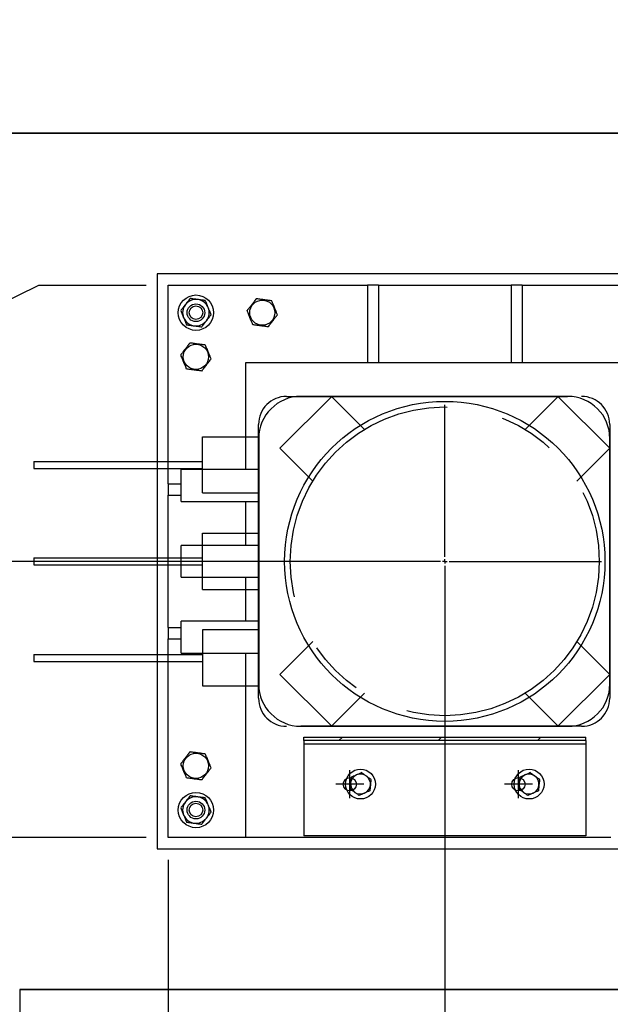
# Model space of a CAD drawing. Header units: millimetres. Extents: x 0 to 844, y 0 to 663.
# Tile 32 of 87: x 399 to 426, y 132 to 177. Entities that reach past the tile are written whole.
import ezdxf

# ---------------------------------------------------------------- set-up
doc = ezdxf.new("R2010")
doc.units = ezdxf.units.MM
doc.linetypes.add('CENTERX2', pattern=[20.32, 12.7, -2.54, 2.54, -2.54])
for name, color, linetype in [('COTES', 1, 'Continuous'), ('TRAIT-FINS', 9, 'Continuous'), ('TRAIT-MIXTES', 3, 'CENTERX2')]:
    doc.layers.add(name, color=color, linetype=linetype)
doc.layers.add('TRAIT-FORT', color=4, linetype='Continuous', lineweight=25)
doc.styles.add('SLDTEXTSTYLE0', font='TXT', dxfattribs={"width": 0.75})
doc.dimstyles.new('SLDDIMSTYLE3', dxfattribs={"dimtxt": 3, "dimasz": 2, "dimexe": 0, "dimexo": 0.0625, "dimgap": 0.75, "dimtad": 0, "dimtih": 1, "dimtoh": 1, "dimdec": 1, "dimlfac": 20, "dimrnd": 1e-09, "dimzin": 12, "dimdsep": 46, "dimtxsty": 'SLDTEXTSTYLE0', "dimsah": 1, "dimcen": 0.09, "dimadec": 0, "dimazin": 3, "dimtfac": 1, "dimtdec": 1, "dimtofl": 0, "dimtmove": 0, "dimatfit": 3, "dimfxl": 0, "dimfrac": 2, "dimtolj": 1, "dimtzin": 12, "dimarcsym": 0})

# ---------------------------------------------------------------- blocks, each defined once
blk = doc.blocks.new('_D_47')
at = {"layer": 'COTES', "color": 1}
for p, q in [((320.641, 167.973), (320.641, 162.024)), ((394.208, 162.024), (400.188, 164.953)), ((400.188, 164.953), (405.041, 164.953)), ((394.208, 162.024), (319.641, 162.024))]:
    blk.add_line(p, q, dxfattribs=at)
blk.add_solid([(320.641, 162.024), (321.141, 164.024), (320.141, 164.024)], dxfattribs=at)
at = {"layer": 'COTES', "color": 1, "char_height": 3, "attachment_point": 1, "style": 'SLDTEXTSTYLE0'}
for s, insert in [('Base Colonne', (281.499, 163.509)), ('137,4', (309.666, 163.509))]:
    blk.add_mtext(s, dxfattribs=dict(at, insert=insert))
blk = doc.blocks.new('_D_49')
at = {"layer": 'COTES', "color": 1}
for p, q in [((320.641, 157.047), (320.641, 152.453)), ((417.541, 152.453), (319.641, 152.453))]:
    blk.add_line(p, q, dxfattribs=at)
blk.add_solid([(320.641, 152.453), (321.141, 154.453), (320.141, 154.453)], dxfattribs=at)
at = {"layer": 'COTES', "color": 1, "char_height": 3, "attachment_point": 1, "style": 'SLDTEXTSTYLE0'}
for s, insert in [('Stacis Center', (282.983, 153.939)), ('387,4', (309.666, 153.939))]:
    blk.add_mtext(s, dxfattribs=dict(at, insert=insert))
blk = doc.blocks.new('_D_51')
at = {"layer": 'COTES', "color": 1}
for p, q in [((320.641, 146.699), (320.641, 139.953)), ((405.041, 139.953), (319.641, 139.953))]:
    blk.add_line(p, q, dxfattribs=at)
blk.add_solid([(320.641, 139.953), (321.141, 141.953), (320.141, 141.953)], dxfattribs=at)
at = {"layer": 'COTES', "color": 1, "char_height": 3, "attachment_point": 1, "style": 'SLDTEXTSTYLE0'}
for s, insert in [('Base Colonne', (281.499, 141.439)), ('637,4', (309.666, 141.439))]:
    blk.add_mtext(s, dxfattribs=dict(at, insert=insert))
blk = doc.blocks.new('_D_56')
at = {"layer": 'COTES', "color": 1}
for p, q in [((320.641, 113.852), (320.641, 104.336)), ((402.827, 104.336), (319.641, 104.336))]:
    blk.add_line(p, q, dxfattribs=at)
blk.add_solid([(320.641, 104.336), (321.141, 106.336), (320.141, 106.336)], dxfattribs=at)
at = {"layer": 'COTES', "color": 1, "char_height": 3, "attachment_point": 1, "style": 'SLDTEXTSTYLE0'}
for s, insert in [('Pieds chassis', (280.841, 105.822)), ('1349,7', (306.341, 105.822))]:
    blk.add_mtext(s, dxfattribs=dict(at, insert=insert))
blk = doc.blocks.new('_D_57')
at = {"layer": 'COTES', "color": 1}
for p, q in [((433.827, 181.336), (319.641, 181.336)), ((320.641, 174.95), (320.641, 181.336))]:
    blk.add_line(p, q, dxfattribs=at)
blk.add_solid([(320.641, 181.336), (320.141, 179.336), (321.141, 179.336)], dxfattribs=at)
at = {"layer": 'COTES', "color": 1, "char_height": 3, "attachment_point": 1, "style": 'SLDTEXTSTYLE0'}
for s, insert in [('Pieds chassis', (283.058, 182.822)), ('190,3', (308.558, 182.822))]:
    blk.add_mtext(s, dxfattribs=dict(at, insert=insert))
blk = doc.blocks.new('_D_62')
at = {"layer": 'COTES', "color": 1}
for p, q in [((406.041, 138.953), (406.041, 51.932)), ((386.197, 52.932), (406.041, 52.932))]:
    blk.add_line(p, q, dxfattribs=at)
blk.add_solid([(406.041, 52.932), (404.041, 53.432), (404.041, 52.432)], dxfattribs=at)
at = {"layer": 'COTES', "color": 1, "char_height": 3, "attachment_point": 1, "rotation": 90, "style": 'SLDTEXTSTYLE0'}
for s, insert in [('899,1', (404.555, 41.957)), ('Base Colonne', (404.555, 13.79))]:
    blk.add_mtext(s, dxfattribs=dict(at, insert=insert))
blk = doc.blocks.new('_D_63')
at = {"layer": 'COTES', "color": 1}
for p, q in [((418.541, 151.453), (418.541, 51.932)), ((406.041, 52.932), (418.541, 52.932))]:
    blk.add_line(p, q, dxfattribs=at)
blk.add_solid([(418.541, 52.932), (416.541, 53.432), (416.541, 52.432)], dxfattribs=at)
at = {"layer": 'COTES', "color": 1, "char_height": 3, "attachment_point": 1, "rotation": 90, "style": 'SLDTEXTSTYLE0'}
for s, insert in [('1149,1', (417.055, 39.74)), ('Stacis Center', (417.055, 13.057))]:
    blk.add_mtext(s, dxfattribs=dict(at, insert=insert))
blk = doc.blocks.new('_D_64')
at = {"layer": 'COTES', "color": 1}
for p, q in [((431.041, 138.953), (431.041, 51.932)), ((418.541, 52.932), (431.041, 52.932))]:
    blk.add_line(p, q, dxfattribs=at)
blk.add_solid([(431.041, 52.932), (429.041, 53.432), (429.041, 52.432)], dxfattribs=at)
at = {"layer": 'COTES', "color": 1, "char_height": 3, "attachment_point": 1, "rotation": 90, "style": 'SLDTEXTSTYLE0'}
for s, insert in [('1399,1', (429.555, 39.74)), ('Base Colonne', (429.555, 11.574))]:
    blk.add_mtext(s, dxfattribs=dict(at, insert=insert))
blk = doc.blocks.new('_D_65')
at = {"layer": 'COTES', "color": 1}
for p, q in [((435.836, 132.087), (435.836, 51.932)), ((431.041, 52.932), (435.836, 52.932))]:
    blk.add_line(p, q, dxfattribs=at)
blk.add_solid([(435.836, 52.932), (433.836, 53.432), (433.836, 52.432)], dxfattribs=at)
at = {"layer": 'COTES', "color": 1, "char_height": 3, "attachment_point": 1, "rotation": 90, "style": 'SLDTEXTSTYLE0'}
for s, insert in [('1495', (434.35, 43.065)), ('Granit', (434.35, 29.94))]:
    blk.add_mtext(s, dxfattribs=dict(at, insert=insert))
blk = doc.blocks.new('_D_66')
at = {"layer": 'COTES', "color": 1}
for p, q in [((448.827, 163.836), (448.827, 51.932)), ((435.836, 52.932), (448.827, 52.932))]:
    blk.add_line(p, q, dxfattribs=at)
blk.add_solid([(448.827, 52.932), (446.827, 53.432), (446.827, 52.432)], dxfattribs=at)
at = {"layer": 'COTES', "color": 1, "char_height": 3, "attachment_point": 1, "rotation": 90, "style": 'SLDTEXTSTYLE0'}
for s, insert in [('1754,8', (447.341, 38.632)), ('Pieds chassis', (447.341, 13.132))]:
    blk.add_mtext(s, dxfattribs=dict(at, insert=insert))
blk = doc.blocks.new('_D_67')
at = {"layer": 'COTES', "color": 1}
for p, q in [((469.827, 180.336), (469.827, 51.932)), ((448.827, 52.932), (469.827, 52.932))]:
    blk.add_line(p, q, dxfattribs=at)
blk.add_solid([(469.827, 52.932), (467.827, 53.432), (467.827, 52.432)], dxfattribs=at)
at = {"layer": 'COTES', "color": 1, "char_height": 3, "attachment_point": 1, "rotation": 90, "style": 'SLDTEXTSTYLE0'}
for s, insert in [('2174,8', (468.341, 38.632)), ('Pieds chassis', (468.341, 13.132))]:
    blk.add_mtext(s, dxfattribs=dict(at, insert=insert))
blk = doc.blocks.new('SW_CENTERMARKSYMBOL_0')
at = {"layer": 'TRAIT-MIXTES', "color": 0}
for p, q in [((0, 0.2), (0, 7.085)), ((-0.2, 0), (-7.085, 0)), ((0, 0), (-0.1, 0)), ((0, 0), (0, 0.1)), ((0, 0), (0, -0.1)), ((0, 0), (0.1, 0)), ((0.2, 0), (7.085, 0)), ((0, -0.2), (0, -7.085))]:
    blk.add_line(p, q, dxfattribs=at)

msp = doc.modelspace()

# ---------------------------------------------------------------- hatches: boundary and pattern name
at = {"layer": 'TRAIT-FINS'}
h = msp.add_hatch(dxfattribs=at)
h.set_pattern_fill('DIN 201 acier et fonte', color=9, style=0, pattern_type=2)
h.set_pattern_definition([(45, (0, 0), (-13.4704, 13.4704), []), (45, (4.49, 0), (-13.4704, 13.4704), []), (45, (8.98, 0), (-13.4704, 13.4704), []), (45, (13.47, 0), (-13.4704, 13.4704), [])])
h.paths.add_polyline_path([(412.1651, 144.3413), (424.9159, 144.3413), (424.9159, 144.5007), (412.1651, 144.5007)], flags=0)

# ---------------------------------------------------------------- linework, layer by layer
at = {"color": 7, "linetype": 'Continuous'}
for p, q in [((361.0876, 171.8207), (435.8379, 171.8207)), ((413.4294, 159.9145), (411.0856, 157.5707)), ((414.9104, 158.4208), (413.4167, 159.9145)), ((422.1707, 158.4208), (423.6643, 159.9145)), ((423.6516, 159.9145), (425.9954, 157.5707)), ((407.5804, 158.0888), (410.1204, 158.0888)), ((407.5804, 155.5488), (407.5804, 158.0888)), ((412.5729, 156.0834), (411.0856, 157.5707)), ((424.5081, 156.0834), (425.9954, 157.5707)), ((399.9604, 156.9776), (407.5804, 156.9776)), ((399.9604, 156.9776), (399.9604, 156.6601)), ((399.9604, 156.6601), (407.5804, 156.6601)), ((407.5804, 155.5488), (410.1204, 155.5488)), ((407.5804, 153.7232), (410.1204, 153.7232)), ((407.5804, 151.1832), (407.5804, 153.7232)), ((399.9604, 152.612), (407.5804, 152.612)), ((399.9604, 152.612), (399.9604, 152.2945)), ((399.9604, 152.2945), (407.5804, 152.2945)), ((407.5804, 151.1832), (410.1204, 151.1832)), ((410.1204, 149.3576), (407.5804, 149.3576)), ((407.5804, 149.3576), (407.5804, 146.8176)), ((412.5729, 148.8231), (411.0856, 147.3357)), ((424.5081, 148.8231), (425.9954, 147.3357)), ((399.9604, 148.2463), (407.5804, 148.2463)), ((399.9604, 148.2463), (399.9604, 147.9288)), ((399.9604, 147.9288), (407.5804, 147.9288)), ((413.4294, 144.992), (411.0856, 147.3357)), ((423.6516, 144.992), (425.9954, 147.3357)), ((407.5804, 146.8176), (410.1204, 146.8176)), ((414.9104, 146.4856), (413.4167, 144.992)), ((422.1707, 146.4856), (423.6643, 144.992)), ((435.8379, 133.0857), (399.3254, 133.0857)), ((399.3254, 133.0857), (399.3254, 107.1287))]:
    msp.add_line(p, q, dxfattribs=at)
at = {"color": 1, "lineweight": 35}
for p, q in [((435.8356, 171.8207), (361.0876, 171.8207)), ((399.3243, 133.0869), (435.8356, 133.0869))]:
    msp.add_line(p, q, dxfattribs=at)
at = {"color": 7, "linetype": 'Continuous', "lineweight": 18}
for p, q in [((435.8379, 171.8207), (361.0876, 171.8207)), ((435.8379, 171.8207), (361.0876, 171.8207)), ((413.4294, 159.9145), (411.0856, 157.5707)), ((413.4294, 159.9145), (411.0856, 157.5707)), ((414.9104, 158.4208), (413.4167, 159.9145)), ((414.9104, 158.4208), (413.4167, 159.9145)), ((422.1707, 158.4208), (423.6643, 159.9145)), ((422.1707, 158.4208), (423.6643, 159.9145)), ((423.6516, 159.9145), (425.9954, 157.5707)), ((423.6516, 159.9145), (425.9954, 157.5707)), ((407.5804, 155.5488), (407.5804, 158.0888)), ((407.5804, 158.0888), (410.1204, 158.0888)), ((407.5804, 155.5488), (407.5804, 158.0888)), ((407.5804, 158.0888), (410.1204, 158.0888)), ((412.5729, 156.0834), (411.0856, 157.5707)), ((412.5729, 156.0834), (411.0856, 157.5707)), ((424.5081, 156.0834), (425.9954, 157.5707)), ((424.5081, 156.0834), (425.9954, 157.5707)), ((399.9604, 156.9776), (407.5804, 156.9776)), ((399.9604, 156.9776), (399.9604, 156.6601)), ((399.9604, 156.9776), (407.5804, 156.9776)), ((399.9604, 156.9776), (399.9604, 156.6601)), ((399.9604, 156.6601), (407.5804, 156.6601)), ((399.9604, 156.6601), (407.5804, 156.6601)), ((407.5804, 155.5488), (410.1204, 155.5488)), ((407.5804, 155.5488), (410.1204, 155.5488)), ((407.5804, 153.7232), (410.1204, 153.7232)), ((407.5804, 151.1832), (407.5804, 153.7232)), ((407.5804, 153.7232), (410.1204, 153.7232)), ((407.5804, 151.1832), (407.5804, 153.7232)), ((399.9604, 152.612), (399.9604, 152.2945)), ((399.9604, 152.612), (407.5804, 152.612)), ((399.9604, 152.612), (399.9604, 152.2945)), ((399.9604, 152.612), (407.5804, 152.612)), ((399.9604, 152.2945), (407.5804, 152.2945)), ((399.9604, 152.2945), (407.5804, 152.2945)), ((407.5804, 151.1832), (410.1204, 151.1832)), ((407.5804, 151.1832), (410.1204, 151.1832)), ((410.1204, 149.3576), (407.5804, 149.3576)), ((407.5804, 149.3576), (407.5804, 146.8176)), ((410.1204, 149.3576), (407.5804, 149.3576)), ((407.5804, 149.3576), (407.5804, 146.8176)), ((412.5729, 148.8231), (411.0856, 147.3357)), ((412.5729, 148.8231), (411.0856, 147.3357)), ((424.5081, 148.8231), (425.9954, 147.3357)), ((424.5081, 148.8231), (425.9954, 147.3357)), ((399.9604, 148.2463), (407.5804, 148.2463)), ((399.9604, 148.2463), (399.9604, 147.9288)), ((399.9604, 148.2463), (407.5804, 148.2463)), ((399.9604, 148.2463), (399.9604, 147.9288)), ((399.9604, 147.9288), (407.5804, 147.9288)), ((399.9604, 147.9288), (407.5804, 147.9288)), ((413.4294, 144.992), (411.0856, 147.3357)), ((413.4294, 144.992), (411.0856, 147.3357)), ((423.6516, 144.992), (425.9954, 147.3357)), ((423.6516, 144.992), (425.9954, 147.3357)), ((407.5804, 146.8176), (410.1204, 146.8176)), ((407.5804, 146.8176), (410.1204, 146.8176)), ((414.9104, 146.4856), (413.4167, 144.992)), ((414.9104, 146.4856), (413.4167, 144.992)), ((422.1707, 146.4856), (423.6643, 144.992)), ((422.1707, 146.4856), (423.6643, 144.992)), ((399.3254, 133.0857), (435.8379, 133.0857)), ((399.3254, 107.1287), (399.3254, 133.0857)), ((399.3254, 133.0857), (435.8379, 133.0857)), ((399.3254, 107.1287), (399.3254, 133.0857))]:
    msp.add_line(p, q, dxfattribs=at)
at = {"color": 7, "linetype": 'CENTERX2'}
for p, q in [((411.3904, 159.9145), (424.7254, 159.9145)), ((410.1204, 146.262), (410.1204, 158.6445)), ((425.9954, 158.6445), (425.9954, 146.262)), ((424.7254, 144.992), (411.3904, 144.992)), ((414.2479, 141.7344), (414.2479, 143.0044)), ((421.8679, 141.7344), (421.8679, 143.0044)), ((414.8829, 142.3694), (413.6129, 142.3694)), ((422.5029, 142.3694), (421.2329, 142.3694))]:
    msp.add_line(p, q, dxfattribs=at)
msp.add_circle((418.5405, 152.4532), 6.985, dxfattribs=at)
at = {"color": 7, "linetype": 'Continuous'}
for centre in [(414.2479, 142.3694), (421.8679, 142.3694)]:
    msp.add_circle(centre, 0.2997, dxfattribs=at)
at = {"color": 7, "linetype": 'Continuous', "lineweight": 18}
for centre in [(414.2479, 142.3694), (414.2479, 142.3694), (421.8679, 142.3694), (421.8679, 142.3694)]:
    msp.add_circle(centre, 0.2997, dxfattribs=at)
at = {"color": 7, "linetype": 'CENTERX2'}
for centre, start, end in [((411.3904, 158.6445), 90, 180), ((424.7254, 158.6445), 0, 90), ((411.3904, 146.262), 180, 270), ((424.7254, 146.262), 270, 0)]:
    msp.add_arc(centre, 1.27, start, end, dxfattribs=at)
at = {"layer": 'TRAIT-FORT', "color": 4, "linetype": 'Continuous', "lineweight": 25}
for p, q in [((431.5405, 165.4532), (405.5405, 165.4532)), ((405.5405, 165.4532), (405.5405, 139.4532)), ((406.0405, 164.9532), (415.0405, 164.9532)), ((406.0405, 155.9532), (406.0405, 164.9532)), ((415.5405, 164.9532), (415.0405, 164.9532)), ((415.0405, 164.9532), (415.0405, 161.4532)), ((415.5405, 164.9532), (421.5405, 164.9532)), ((415.5405, 164.9532), (415.5405, 161.4532)), ((422.0405, 164.9532), (421.5405, 164.9532)), ((421.5405, 164.9532), (421.5405, 161.4532)), ((422.0405, 164.9532), (431.0405, 164.9532)), ((422.0405, 164.9532), (422.0405, 161.4532)), ((409.5405, 156.6022), (409.5405, 161.4532)), ((409.5405, 161.4532), (431.0405, 161.4532)), ((424.0972, 159.9145), (412.0322, 159.9145)), ((410.1272, 158.0095), (410.1272, 146.897)), ((426.0022, 146.897), (426.0022, 158.0095)), ((410.1272, 156.6022), (406.6272, 156.6022)), ((406.6272, 155.1648), (406.6272, 156.6022)), ((406.0405, 155.9532), (406.0405, 155.4532)), ((406.0405, 155.9532), (406.6272, 155.9532)), ((406.0405, 149.4532), (406.0405, 155.4532)), ((406.0405, 155.4532), (406.6272, 155.4532)), ((406.6272, 155.1648), (410.1272, 155.1648)), ((409.5405, 153.1719), (409.5405, 155.1648)), ((410.1272, 153.1719), (406.6272, 153.1719)), ((406.6272, 151.7345), (406.6272, 153.1719)), ((406.6272, 151.7345), (410.1272, 151.7345)), ((409.5405, 149.7416), (409.5405, 151.7345)), ((410.1272, 149.7416), (406.6272, 149.7416)), ((406.6272, 148.3042), (406.6272, 149.7416)), ((406.0405, 149.4532), (406.0405, 148.9532)), ((406.0405, 149.4532), (406.6272, 149.4532)), ((406.0405, 139.9532), (406.0405, 148.9532)), ((406.0405, 148.9532), (406.6272, 148.9532)), ((406.6272, 148.3042), (410.1272, 148.3042)), ((409.5405, 139.9532), (409.5405, 148.3042)), ((412.0322, 144.992), (424.0972, 144.992)), ((412.1651, 144.3413), (412.1651, 144.5007)), ((412.1651, 144.5007), (424.9159, 144.5007)), ((424.9159, 144.3413), (412.1651, 144.3413)), ((412.1651, 144.3413), (412.1651, 144.1819)), ((424.9159, 144.3413), (424.9159, 144.5007)), ((424.9159, 144.3413), (424.9159, 144.1819)), ((424.9159, 144.1819), (412.1651, 144.1819)), ((412.1651, 144.1819), (412.1651, 140.0379)), ((424.9159, 144.1819), (424.9159, 140.0379)), ((409.5405, 139.9532), (406.0405, 139.9532)), ((426.0405, 139.9532), (409.5405, 139.9532)), ((424.9159, 140.0379), (412.1651, 140.0379)), ((405.5405, 139.4532), (431.5405, 139.4532))]:
    msp.add_line(p, q, dxfattribs=at)
for centre, radius in [((407.2905, 163.7032), 0.8), ((407.2905, 163.7032), 0.4), ((407.2905, 163.7032), 0.305), ((410.2905, 163.7032), 0.57), ((407.2905, 161.7032), 0.57), ((418.5405, 152.4532), 7.239), ((407.2905, 143.2032), 0.57), ((414.7305, 142.3782), 0.675), ((422.3505, 142.3782), 0.675), ((407.2905, 141.2032), 0.8), ((407.2905, 141.2032), 0.4), ((407.2905, 141.2032), 0.305)]:
    msp.add_circle(centre, radius, dxfattribs=at)
for centre, radius, start, end in [((407.2905, 163.7032), 0.6, 142.33171, 202.33171), ((407.2905, 163.7032), 0.6, 82.33171, 142.33171), ((407.2905, 163.7032), 0.6, 22.33171, 82.33171), ((407.2905, 163.7032), 0.6, 322.33171, 22.33171), ((407.2905, 163.7032), 0.6, 202.33171, 262.33171), ((407.2905, 163.7032), 0.6, 262.33171, 322.33171), ((412.0322, 158.0095), 1.905, 90, 180), ((424.0972, 158.0095), 1.905, 360, 90), ((412.0322, 146.897), 1.905, 180, 270), ((424.0972, 146.897), 1.905, 270, 0), ((414.7305, 142.3782), 0.45, 113.9939, 173.9939), ((414.7305, 142.3782), 0.45, 53.9939, 113.9939), ((414.7305, 142.3782), 0.45, 353.9939, 53.9939), ((422.3505, 142.3782), 0.45, 113.9939, 173.9939), ((422.3505, 142.3782), 0.45, 53.9939, 113.9939), ((422.3505, 142.3782), 0.45, 353.9939, 53.9939), ((414.7305, 142.3782), 0.45, 173.9939, 233.9939), ((414.7305, 142.3782), 0.45, 293.9939, 353.9939), ((422.3505, 142.3782), 0.45, 173.9939, 233.9939), ((422.3505, 142.3782), 0.45, 293.9939, 353.9939), ((407.2905, 141.2032), 0.6, 82.33171, 142.33171), ((407.2905, 141.2032), 0.6, 22.33171, 82.33171), ((414.7305, 142.3782), 0.45, 233.9939, 293.9939), ((422.3505, 142.3782), 0.45, 233.9939, 293.9939), ((407.2905, 141.2032), 0.6, 142.33171, 202.33171), ((407.2905, 141.2032), 0.6, 322.33171, 22.33171), ((407.2905, 141.2032), 0.6, 202.33171, 262.33171), ((407.2905, 141.2032), 0.6, 262.33171, 322.33171)]:
    msp.add_arc(centre, radius, start, end, dxfattribs=at)
for points, knots in [([(406.8156, 164.0699), (406.7802, 164.0241), (406.7092, 163.9321), (406.6391, 163.8413), (406.6039, 163.7957)], [0, 0, 0, 0, 0.4978437, 1, 1, 1, 1]), ([(407.0273, 164.3441), (406.9924, 164.2988), (406.9223, 164.208), (406.8512, 164.116), (406.8156, 164.0699)], [0, 0, 0, 0, 0.4981655, 1, 1, 1, 1]), ([(407.3706, 164.2978), (407.3133, 164.3056), (407.1981, 164.3211), (407.0844, 164.3364), (407.0273, 164.3441)], [0, 0, 0, 0, 0.4978437, 1, 1, 1, 1]), ([(407.7139, 164.2516), (407.6573, 164.2592), (407.5436, 164.2746), (407.4284, 164.2901), (407.3706, 164.2978)], [0, 0, 0, 0, 0.49816548, 1, 1, 1, 1]), ([(407.8455, 163.9312), (407.8235, 163.9847), (407.7794, 164.0922), (407.7358, 164.1983), (407.7139, 164.2516)], [0, 0, 0, 0, 0.4978437, 1, 1, 1, 1]), ([(407.9772, 163.6108), (407.9554, 163.6636), (407.9118, 163.7697), (407.8677, 163.8772), (407.8455, 163.9312)], [0, 0, 0, 0, 0.4981655, 1, 1, 1, 1]), ([(410.0273, 164.3441), (409.9905, 164.2965), (409.9162, 164.2002), (409.8062, 164.0577), (409.701, 163.9214), (409.6365, 163.8378), (409.6039, 163.7957)], [0, 0, 0, 0, 0.2646075, 0.534953, 0.7653458, 1, 1, 1, 1]), ([(410.0273, 164.3441), (410.0869, 164.336), (410.2074, 164.3198), (410.3859, 164.2958), (410.5565, 164.2728), (410.6611, 164.2587), (410.7139, 164.2516)], [0, 0, 0, 0, 0.2646075, 0.534953, 0.7653458, 1, 1, 1, 1]), ([(410.9772, 163.6108), (410.9606, 163.651), (410.9273, 163.732), (410.8709, 163.8694), (410.8078, 164.0229), (410.7538, 164.1545), (410.7227, 164.2301), (410.7139, 164.2516)], [0, 0, 0, 0, 0.1921844, 0.3862289, 0.6382428, 0.8970666, 1, 1, 1, 1]), ([(406.6039, 163.7957), (406.6256, 163.7428), (406.6692, 163.6367), (406.7134, 163.5292), (406.7355, 163.4752)], [0, 0, 0, 0, 0.4981655, 1, 1, 1, 1]), ([(407.7655, 163.3366), (407.8008, 163.3824), (407.8718, 163.4743), (407.942, 163.5652), (407.9772, 163.6108)], [0, 0, 0, 0, 0.4978438, 1, 1, 1, 1]), ([(409.8672, 163.1548), (409.8506, 163.1951), (409.8173, 163.276), (409.7609, 163.4135), (409.6978, 163.567), (409.6438, 163.6986), (409.6127, 163.7741), (409.6039, 163.7957)], [0, 0, 0, 0, 0.19218444, 0.38622895, 0.63824284, 0.89706663, 1, 1, 1, 1]), ([(410.5538, 163.0623), (410.5905, 163.1099), (410.6648, 163.2062), (410.7749, 163.3488), (410.8801, 163.485), (410.9446, 163.5686), (410.9772, 163.6108)], [0, 0, 0, 0, 0.2646075, 0.534953, 0.7653458, 1, 1, 1, 1]), ([(406.7355, 163.4752), (406.7575, 163.4217), (406.8017, 163.3142), (406.8453, 163.2081), (406.8672, 163.1548)], [0, 0, 0, 0, 0.4978438, 1, 1, 1, 1]), ([(406.8672, 163.1548), (406.9238, 163.1472), (407.0375, 163.1319), (407.1527, 163.1164), (407.2105, 163.1086)], [0, 0, 0, 0, 0.4981655, 1, 1, 1, 1]), ([(407.2105, 163.1086), (407.2678, 163.1009), (407.383, 163.0853), (407.4967, 163.07), (407.5538, 163.0623)], [0, 0, 0, 0, 0.4978438, 1, 1, 1, 1]), ([(407.5538, 163.0623), (407.5887, 163.1076), (407.6588, 163.1984), (407.7298, 163.2904), (407.7655, 163.3366)], [0, 0, 0, 0, 0.4981655, 1, 1, 1, 1]), ([(410.5538, 163.0623), (410.4942, 163.0704), (410.3737, 163.0866), (410.1952, 163.1106), (410.0246, 163.1336), (409.9199, 163.1477), (409.8672, 163.1548)], [0, 0, 0, 0, 0.2646075, 0.534953, 0.7653458, 1, 1, 1, 1]), ([(407.0273, 162.3441), (406.9905, 162.2965), (406.9162, 162.2002), (406.8062, 162.0577), (406.701, 161.9214), (406.6365, 161.8378), (406.6039, 161.7957)], [0, 0, 0, 0, 0.2646075, 0.534953, 0.7653458, 1, 1, 1, 1]), ([(407.0273, 162.3441), (407.0869, 162.336), (407.2074, 162.3198), (407.3859, 162.2958), (407.5565, 162.2728), (407.6611, 162.2587), (407.7139, 162.2516)], [0, 0, 0, 0, 0.2646075, 0.534953, 0.7653458, 1, 1, 1, 1]), ([(407.9772, 161.6108), (407.9606, 161.651), (407.9273, 161.732), (407.8709, 161.8694), (407.8078, 162.0229), (407.7538, 162.1545), (407.7227, 162.2301), (407.7139, 162.2516)], [0, 0, 0, 0, 0.1921844, 0.3862289, 0.6382428, 0.8970666, 1, 1, 1, 1]), ([(406.8672, 161.1548), (406.8506, 161.1951), (406.8173, 161.276), (406.7609, 161.4135), (406.6978, 161.567), (406.6438, 161.6986), (406.6127, 161.7741), (406.6039, 161.7957)], [0, 0, 0, 0, 0.19218444, 0.38622895, 0.63824284, 0.89706663, 1, 1, 1, 1]), ([(407.5538, 161.0623), (407.5905, 161.1099), (407.6648, 161.2062), (407.7749, 161.3488), (407.8801, 161.485), (407.9446, 161.5686), (407.9772, 161.6108)], [0, 0, 0, 0, 0.2646075, 0.534953, 0.7653458, 1, 1, 1, 1]), ([(407.5538, 161.0623), (407.4942, 161.0704), (407.3737, 161.0866), (407.1952, 161.1106), (407.0246, 161.1336), (406.9199, 161.1477), (406.8672, 161.1548)], [0, 0, 0, 0, 0.2646075, 0.534953, 0.7653458, 1, 1, 1, 1]), ([(407.0273, 143.8441), (406.9905, 143.7965), (406.9162, 143.7002), (406.8062, 143.5577), (406.701, 143.4214), (406.6365, 143.3378), (406.6039, 143.2957)], [0, 0, 0, 0, 0.2646075, 0.534953, 0.7653458, 1, 1, 1, 1]), ([(407.0273, 143.8441), (407.0869, 143.836), (407.2074, 143.8198), (407.3859, 143.7958), (407.5565, 143.7728), (407.6611, 143.7587), (407.7139, 143.7516)], [0, 0, 0, 0, 0.2646075, 0.534953, 0.7653458, 1, 1, 1, 1]), ([(407.9772, 143.1108), (407.9606, 143.151), (407.9273, 143.232), (407.8709, 143.3694), (407.8078, 143.5229), (407.7538, 143.6545), (407.7227, 143.7301), (407.7139, 143.7516)], [0, 0, 0, 0, 0.1921844, 0.3862289, 0.6382428, 0.8970666, 1, 1, 1, 1]), ([(406.8672, 142.6548), (406.8506, 142.6951), (406.8173, 142.776), (406.7609, 142.9135), (406.6978, 143.067), (406.6438, 143.1986), (406.6127, 143.2741), (406.6039, 143.2957)], [0, 0, 0, 0, 0.19218444, 0.38622895, 0.63824284, 0.89706663, 1, 1, 1, 1]), ([(407.5538, 142.5623), (407.5905, 142.6099), (407.6648, 142.7062), (407.7749, 142.8488), (407.8801, 142.985), (407.9446, 143.0686), (407.9772, 143.1108)], [0, 0, 0, 0, 0.2646075, 0.534953, 0.7653458, 1, 1, 1, 1]), ([(407.5538, 142.5623), (407.4942, 142.5704), (407.3737, 142.5866), (407.1952, 142.6106), (407.0246, 142.6336), (406.9199, 142.6477), (406.8672, 142.6548)], [0, 0, 0, 0, 0.2646075, 0.534953, 0.7653458, 1, 1, 1, 1]), ([(414.3102, 142.6837), (414.3085, 142.6673), (414.2996, 142.5832), (414.2904, 142.4957), (414.283, 142.4253)], [0, 0, 0, 0, 0.1950925, 1, 1, 1, 1]), ([(414.5475, 142.7893), (414.5419, 142.7868), (414.4993, 142.7679), (414.419, 142.7321), (414.3467, 142.6999), (414.3102, 142.6837)], [0, 0, 0, 0, 0.07009, 0.5307844, 1, 1, 1, 1]), ([(414.7849, 142.895), (414.7464, 142.8778), (414.6685, 142.8432), (414.5881, 142.8074), (414.5475, 142.7893)], [0, 0, 0, 0, 0.495458, 1, 1, 1, 1]), ([(414.7849, 142.895), (414.819, 142.8702), (414.8879, 142.8201), (414.9591, 142.7683), (414.9951, 142.7422)], [0, 0, 0, 0, 0.495458, 1, 1, 1, 1]), ([(414.9951, 142.7422), (415.0001, 142.7386), (415.0378, 142.7112), (415.1089, 142.6595), (415.1729, 142.613), (415.2052, 142.5895)], [0, 0, 0, 0, 0.07009, 0.5307844, 1, 1, 1, 1]), ([(415.2052, 142.5895), (415.2035, 142.5731), (415.1947, 142.489), (415.1855, 142.4015), (415.1781, 142.3311)], [0, 0, 0, 0, 0.1950925, 1, 1, 1, 1]), ([(421.9302, 142.6837), (421.9285, 142.6673), (421.9196, 142.5832), (421.9104, 142.4957), (421.903, 142.4253)], [0, 0, 0, 0, 0.1950925, 1, 1, 1, 1]), ([(422.1675, 142.7893), (422.1619, 142.7868), (422.1193, 142.7679), (422.039, 142.7321), (421.9667, 142.6999), (421.9302, 142.6837)], [0, 0, 0, 0, 0.07009, 0.5307844, 1, 1, 1, 1]), ([(422.4049, 142.895), (422.3664, 142.8778), (422.2885, 142.8432), (422.2081, 142.8074), (422.1675, 142.7893)], [0, 0, 0, 0, 0.495458, 1, 1, 1, 1]), ([(422.4049, 142.895), (422.439, 142.8702), (422.5079, 142.8201), (422.5791, 142.7683), (422.6151, 142.7422)], [0, 0, 0, 0, 0.495458, 1, 1, 1, 1]), ([(422.6151, 142.7422), (422.6201, 142.7386), (422.6578, 142.7112), (422.7289, 142.6595), (422.7929, 142.613), (422.8252, 142.5895)], [0, 0, 0, 0, 0.07009, 0.5307844, 1, 1, 1, 1]), ([(422.8252, 142.5895), (422.8235, 142.5731), (422.8147, 142.489), (422.8055, 142.4015), (422.7981, 142.3311)], [0, 0, 0, 0, 0.1950925, 1, 1, 1, 1]), ([(414.283, 142.4253), (414.281, 142.4061), (414.2718, 142.3187), (414.2628, 142.2335), (414.2558, 142.1669)], [0, 0, 0, 0, 0.2193778, 1, 1, 1, 1]), ([(414.2558, 142.1669), (414.2899, 142.1421), (414.3588, 142.092), (414.4301, 142.0403), (414.466, 142.0142)], [0, 0, 0, 0, 0.495458, 1, 1, 1, 1]), ([(415.1781, 142.3311), (415.176, 142.3119), (415.1668, 142.2245), (415.1579, 142.1393), (415.1509, 142.0727)], [0, 0, 0, 0, 0.2193778, 1, 1, 1, 1]), ([(421.903, 142.4253), (421.901, 142.4061), (421.8918, 142.3187), (421.8828, 142.2335), (421.8758, 142.1669)], [0, 0, 0, 0, 0.2193778, 1, 1, 1, 1]), ([(421.8758, 142.1669), (421.9099, 142.1421), (421.9788, 142.092), (422.0501, 142.0403), (422.086, 142.0142)], [0, 0, 0, 0, 0.495458, 1, 1, 1, 1]), ([(422.7981, 142.3311), (422.796, 142.3119), (422.7868, 142.2245), (422.7779, 142.1393), (422.7709, 142.0727)], [0, 0, 0, 0, 0.2193778, 1, 1, 1, 1]), ([(407.0273, 141.8441), (406.9924, 141.7988), (406.9223, 141.708), (406.8512, 141.616), (406.8156, 141.5699)], [0, 0, 0, 0, 0.4981655, 1, 1, 1, 1]), ([(407.3706, 141.7978), (407.3133, 141.8056), (407.1981, 141.8211), (407.0844, 141.8364), (407.0273, 141.8441)], [0, 0, 0, 0, 0.4978437, 1, 1, 1, 1]), ([(407.7139, 141.7516), (407.6573, 141.7592), (407.5436, 141.7746), (407.4284, 141.7901), (407.3706, 141.7978)], [0, 0, 0, 0, 0.49816548, 1, 1, 1, 1]), ([(407.8455, 141.4312), (407.8235, 141.4847), (407.7794, 141.5922), (407.7358, 141.6983), (407.7139, 141.7516)], [0, 0, 0, 0, 0.4978437, 1, 1, 1, 1]), ([(414.466, 142.0142), (414.471, 142.0106), (414.5087, 141.9831), (414.5798, 141.9314), (414.6439, 141.8849), (414.6762, 141.8614)], [0, 0, 0, 0, 0.07009, 0.5307844, 1, 1, 1, 1]), ([(414.9135, 141.9671), (414.9079, 141.9646), (414.8653, 141.9456), (414.785, 141.9099), (414.7126, 141.8777), (414.6762, 141.8614)], [0, 0, 0, 0, 0.07009003, 0.53078443, 1, 1, 1, 1]), ([(415.1509, 142.0727), (415.1123, 142.0556), (415.0345, 142.021), (414.9541, 141.9852), (414.9135, 141.9671)], [0, 0, 0, 0, 0.49545796, 1, 1, 1, 1]), ([(422.086, 142.0142), (422.091, 142.0106), (422.1287, 141.9831), (422.1998, 141.9314), (422.2639, 141.8849), (422.2962, 141.8614)], [0, 0, 0, 0, 0.07009, 0.5307844, 1, 1, 1, 1]), ([(422.5335, 141.9671), (422.5279, 141.9646), (422.4853, 141.9456), (422.405, 141.9099), (422.3326, 141.8777), (422.2962, 141.8614)], [0, 0, 0, 0, 0.07009003, 0.53078443, 1, 1, 1, 1]), ([(422.7709, 142.0727), (422.7323, 142.0556), (422.6545, 142.021), (422.5741, 141.9852), (422.5335, 141.9671)], [0, 0, 0, 0, 0.49545796, 1, 1, 1, 1]), ([(406.8156, 141.5699), (406.7802, 141.5241), (406.7092, 141.4321), (406.6391, 141.3413), (406.6039, 141.2957)], [0, 0, 0, 0, 0.4978437, 1, 1, 1, 1]), ([(406.6039, 141.2957), (406.6256, 141.2428), (406.6692, 141.1367), (406.7134, 141.0292), (406.7355, 140.9752)], [0, 0, 0, 0, 0.4981655, 1, 1, 1, 1]), ([(407.9772, 141.1108), (407.9554, 141.1636), (407.9118, 141.2697), (407.8677, 141.3772), (407.8455, 141.4312)], [0, 0, 0, 0, 0.4981655, 1, 1, 1, 1]), ([(406.7355, 140.9752), (406.7575, 140.9217), (406.8017, 140.8142), (406.8453, 140.7081), (406.8672, 140.6548)], [0, 0, 0, 0, 0.4978438, 1, 1, 1, 1]), ([(407.5538, 140.5623), (407.5887, 140.6076), (407.6588, 140.6984), (407.7298, 140.7904), (407.7655, 140.8366)], [0, 0, 0, 0, 0.4981655, 1, 1, 1, 1]), ([(407.7655, 140.8366), (407.8008, 140.8824), (407.8718, 140.9743), (407.942, 141.0652), (407.9772, 141.1108)], [0, 0, 0, 0, 0.4978438, 1, 1, 1, 1]), ([(406.8672, 140.6548), (406.9238, 140.6472), (407.0375, 140.6319), (407.1527, 140.6164), (407.2105, 140.6086)], [0, 0, 0, 0, 0.4981655, 1, 1, 1, 1]), ([(407.2105, 140.6086), (407.2678, 140.6009), (407.383, 140.5853), (407.4967, 140.57), (407.5538, 140.5623)], [0, 0, 0, 0, 0.4978438, 1, 1, 1, 1])]:
    msp.add_open_spline(points, degree=3, knots=knots, dxfattribs=at)

# ---------------------------------------------------------------- block references
at = {"layer": 'TRAIT-MIXTES', "color": 3}
msp.add_blockref('SW_CENTERMARKSYMBOL_0', (418.5405, 152.4532), dxfattribs=at)

# ---------------------------------------------------------------- dimensions: what is measured, and where the dimension line sits
at = {"layer": 'COTES', "color": 1}
for feature_location, offset, dtype, origin, text, picture, middle in [((434.8273, 181.3357), (-115.1862, 0), 0, (361.0876, 171.8207), 'Pieds chassis <> ', '_D_57', (301.3495, 181.3357)), ((469.8273, 181.3357), (0, -129.4037), 1, (361.0876, 107.1307), 'Pieds chassis <> ', '_D_67', (469.8273, 32.532)), ((403.8273, 104.3357), (-84.1862, 0), 0, (361.0876, 171.8207), 'Pieds chassis <> ', '_D_56', (300.2411, 104.3357)), ((406.0405301, 164.9532062), (-86.3993961, -2.9297048), 0, (361.0876352, 171.8207064), 'Base Colonne <>', '_D_47', (300.5703001, 162.0235014)), ((406.0405301, 139.9532062), (-86.3993961, 0), 0, (361.0876352, 171.8207064), 'Base Colonne <>', '_D_51', (300.5703001, 139.9532062)), ((418.5405301, 152.4532062), (-98.8993961, 0), 0, (361.0876352, 171.8207064), 'Stacis Center <>', '_D_49', (301.3119681, 152.4532062)), ((448.8273, 164.8357), (0, -112.9037), 1, (361.0876, 107.1307), 'Pieds chassis <> ', '_D_66', (448.8273, 32.532)), ((418.5405, 152.4532), (0, -100.5212), 1, (361.0876, 107.1307), 'Stacis Center <>', '_D_63', (418.5405, 32.4945)), ((406.0405, 139.9532), (0, -88.0212), 1, (361.0876, 107.1307), 'Base Colonne <>', '_D_62', (406.0405, 32.8612)), ((431.0405, 139.9532), (0, -88.0212), 1, (361.0876, 107.1307), 'Base Colonne <>', '_D_64', (431.0405, 31.7528)), ((435.8356, 133.0869), (0, -81.1549), 1, (361.0876, 107.1307), 'Granit <>', '_D_65', (435.8356, 40.9362))]:
    dim = msp.add_ordinate_dim(feature_location=feature_location, offset=offset, dtype=dtype, origin=origin, text=text, dimstyle='SLDDIMSTYLE3', dxfattribs=at)
    dim.commit()
    dim.dimension.update_dxf_attribs({"geometry": picture, "text_midpoint": middle})

doc.saveas('drawing.dxf')
